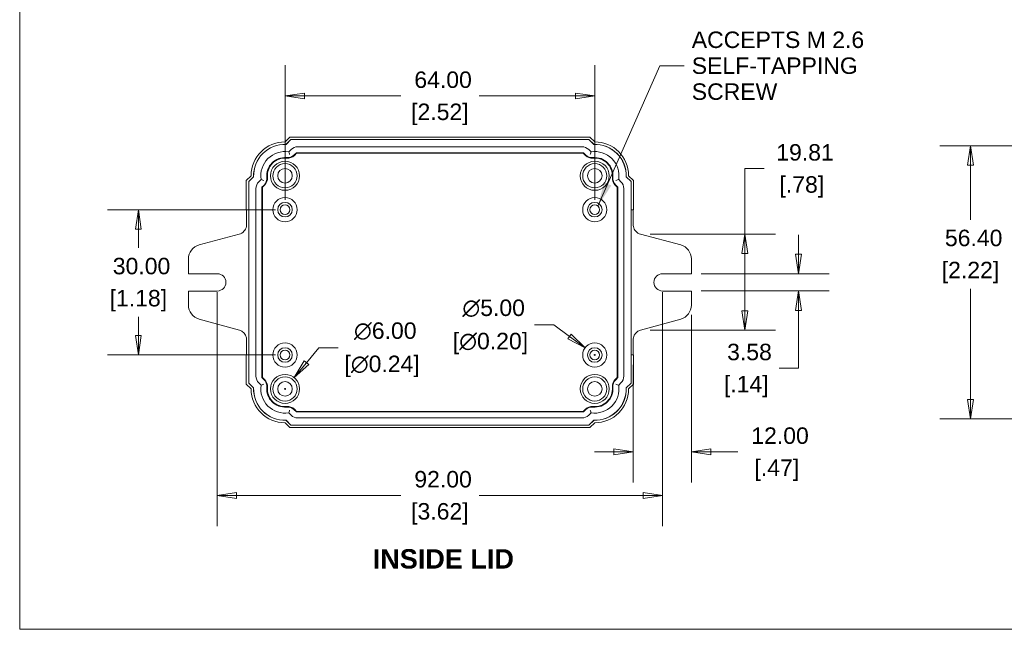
# Model space of a CAD drawing. Header units: millimetres. Extents: x 8 to 457, y 8 to 352.
# Tile 1 of 6: x 13 to 182, y 13 to 118. Entities that reach past the tile are written whole.
import ezdxf

# ---------------------------------------------------------------- set-up
doc = ezdxf.new("R2010")
doc.units = ezdxf.units.MM
doc.header["$LTSCALE"] = 1.666667
for name, color, linetype, lineweight in [('Dimension (ANSI)', 7, 'Continuous', 9), ('Sketch Geometry (ANSI)', 7, 'Continuous', 9), ('Symbol (ANSI)', 7, 'Continuous', 9), ('Visible (ANSI)', 7, 'Continuous', 9)]:
    doc.layers.add(name, color=color, linetype=linetype, lineweight=lineweight)
doc.styles.add('Label Text (ANSI)', font='arialbd.ttf')
doc.styles.add('Note Text (ANSI)', font='arial.ttf')
doc.dimstyles.new('Default - mm_inch (ANSI)', dxfattribs={"dimscale": 1.666667, "dimtxt": 1.7, "dimasz": 2, "dimexe": 3.175, "dimexo": 1, "dimgap": 0.8, "dimtad": 0, "dimtih": 1, "dimtoh": 1, "dimrnd": 1e-08, "dimzin": 4, "dimdsep": 46, "dimtxsty": 'Note Text (ANSI)', "dimblk": 'Filled-1', "dimcen": 0.09, "dimdle": 10, "dimclrd": 256, "dimclre": 256, "dimclrt": 256, "dimadec": 1, "dimazin": 0, "dimtfac": 1.176471, "dimtofl": 0, "dimtmove": 0, "dimatfit": 3, "dimfxl": 0, "dimtolj": 1, "dimtzin": 0, "dimlwd": -1, "dimlwe": -1, "dimarcsym": 0})
doc.dimstyles.new('Default - mm_inch (ANSI)$7', dxfattribs={"dimscale": 1.666667, "dimtxt": 1.7, "dimasz": 2.5, "dimexe": 3.175, "dimexo": 1, "dimgap": 0.8, "dimtad": 0, "dimtih": 1, "dimtoh": 1, "dimrnd": 1e-08, "dimzin": 4, "dimdsep": 46, "dimtxsty": 'Note Text (ANSI)', "dimblk": 'Filled-1', "dimcen": 0.09, "dimdle": 10, "dimclrd": 256, "dimclre": 256, "dimclrt": 256, "dimadec": 1, "dimazin": 0, "dimtfac": 1.176471, "dimtofl": 0, "dimtmove": 0, "dimatfit": 3, "dimfxl": 0, "dimtolj": 1, "dimtzin": 0, "dimlwd": -1, "dimlwe": -1, "dimarcsym": 0})

# ---------------------------------------------------------------- blocks, each defined once
blk = doc.blocks.new('Borders Default Border')
at = {"layer": 'Sketch Geometry (ANSI)', "flags": 128}
blk.add_lwpolyline([(7.62, 7.62), (7.62, 208.28), (271.78, 208.28), (271.78, 7.62), (7.62, 7.62)], dxfattribs=at)
blk = doc.blocks.new('Filled-1')
at = {"color": 0}
for p, q in [((0, 0), (-1, 0.15)), ((-1, 0.15), (-1, -0.15)), ((-1, 0), (0, 0)), ((-1, -0.15), (0, 0))]:
    blk.add_line(p, q, dxfattribs=at)
at = {"color": 0, "flags": 128}
blk.add_lwpolyline([(-1, -0.15), (0, 0), (-1, 0.15), (-1, -0.15)], dxfattribs=at)
at = {"color": 0}
blk.add_solid([(-1, -0.15), (0, 0), (-1, 0.15), (-1, -0.15)], dxfattribs=at)
blk = doc.blocks.new('*D20')
at = {"layer": 'Defpoints', "color": 0, "transparency": 16777216}
for p in [(119.59, 80.67), (137.56, 80.67), (119.58, 64.16)]:
    blk.add_point(p, dxfattribs=at)
at = {"layer": 'Dimension (ANSI)', "transparency": 16777216}
for p, q in [((137.56, 80.67), (137.56, 91.95)), ((137.56, 91.95), (140.9, 91.95)), ((121.25, 80.67), (142.86, 80.67)), ((137.56, 67.49), (137.56, 77.34)), ((121.24, 64.16), (142.86, 64.16))]:
    blk.add_line(p, q, dxfattribs=at)
at = {"layer": 'Dimension (ANSI)', "transparency": 16777216, "xscale": 3.333333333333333, "yscale": 3.333333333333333, "zscale": 3.333333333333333}
for p, rotation in [((137.56, 80.67), 90), ((137.56, 64.16), 270)]:
    blk.add_blockref('Filled-1', p, dxfattribs=dict(at, rotation=rotation))
at = {"layer": 'Dimension (ANSI)', "transparency": 16777216, "char_height": 2.833, "attachment_point": 5, "style": 'Note Text (ANSI)'}
for s, insert in [('\\A1; 19.81', (147.37, 94.73)), ('\\A1;[.78]', (147.37, 88.8))]:
    blk.add_mtext(s, dxfattribs=dict(at, insert=insert))
blk = doc.blocks.new('*D21')
at = {"layer": 'Defpoints', "color": 0, "transparency": 16777216}
for p in [(46.72, 72.39), (123.39, 72.39), (46.72, 35.72)]:
    blk.add_point(p, dxfattribs=at)
at = {"layer": 'Dimension (ANSI)', "transparency": 16777216}
for p, q in [((46.72, 70.72), (46.72, 30.43)), ((123.39, 70.72), (123.39, 30.43)), ((50.05, 35.72), (78.31, 35.72)), ((120.05, 35.72), (91.79, 35.72))]:
    blk.add_line(p, q, dxfattribs=at)
at = {"layer": 'Dimension (ANSI)', "transparency": 16777216, "xscale": 3.333333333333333, "yscale": 3.333333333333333, "zscale": 3.333333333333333, "rotation": 180}
blk.add_blockref('Filled-1', (46.72, 35.72), dxfattribs=at)
at = {"layer": 'Dimension (ANSI)', "transparency": 16777216, "xscale": 3.333333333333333, "yscale": 3.333333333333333, "zscale": 3.333333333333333}
blk.add_blockref('Filled-1', (123.39, 35.72), dxfattribs=at)
at = {"layer": 'Dimension (ANSI)', "transparency": 16777216, "char_height": 2.833, "attachment_point": 5, "style": 'Note Text (ANSI)'}
for s, insert in [('\\A1; 92.00', (85.05, 38.5)), ('\\A1;[3.62]', (85.05, 32.57))]:
    blk.add_mtext(s, dxfattribs=dict(at, insert=insert))
blk = doc.blocks.new('*D22')
at = {"layer": 'Defpoints', "color": 0, "transparency": 16777216}
for p in [(128.35, 68.46), (118.35, 59.89), (118.35, 43.22)]:
    blk.add_point(p, dxfattribs=at)
at = {"layer": 'Dimension (ANSI)', "transparency": 16777216}
for p, q in [((128.35, 66.79), (128.35, 37.93)), ((118.35, 58.22), (118.35, 37.93)), ((115.02, 43.22), (111.69, 43.22)), ((131.69, 43.22), (136.33, 43.22))]:
    blk.add_line(p, q, dxfattribs=at)
at = {"layer": 'Dimension (ANSI)', "transparency": 16777216, "xscale": 3.333333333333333, "yscale": 3.333333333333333, "zscale": 3.333333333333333}
blk.add_blockref('Filled-1', (118.35, 43.22), dxfattribs=at)
at = {"layer": 'Dimension (ANSI)', "transparency": 16777216, "xscale": 3.333333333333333, "yscale": 3.333333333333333, "zscale": 3.333333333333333, "rotation": 180}
blk.add_blockref('Filled-1', (128.35, 43.22), dxfattribs=at)
at = {"layer": 'Dimension (ANSI)', "transparency": 16777216, "char_height": 2.833, "attachment_point": 5, "style": 'Note Text (ANSI)'}
for s, insert in [('\\A1; 12.00', (143.07, 46)), ('\\A1;[.47]', (143.07, 40.08))]:
    blk.add_mtext(s, dxfattribs=dict(at, insert=insert))
blk = doc.blocks.new('*D23')
at = {"layer": 'Defpoints', "color": 0, "transparency": 16777216}
for p in [(128.35, 73.88), (146.79, 73.88), (128.35, 70.9)]:
    blk.add_point(p, dxfattribs=at)
at = {"layer": 'Dimension (ANSI)', "transparency": 16777216}
for p, q in [((146.79, 77.21), (146.79, 80.55)), ((130.02, 73.88), (152.08, 73.88)), ((130.02, 70.9), (152.08, 70.9)), ((146.79, 67.56), (146.79, 57.61)), ((146.79, 57.61), (143.46, 57.61))]:
    blk.add_line(p, q, dxfattribs=at)
at = {"layer": 'Dimension (ANSI)', "transparency": 16777216, "xscale": 3.333333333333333, "yscale": 3.333333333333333, "zscale": 3.333333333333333}
for p, rotation in [((146.79, 73.88), 270), ((146.79, 70.9), 90)]:
    blk.add_blockref('Filled-1', p, dxfattribs=dict(at, rotation=rotation))
at = {"layer": 'Dimension (ANSI)', "transparency": 16777216, "char_height": 2.833, "attachment_point": 5, "style": 'Note Text (ANSI)'}
for s, insert in [('\\A1; 3.58', (137.81, 60.39)), ('\\A1;[.14]', (137.81, 54.46))]:
    blk.add_mtext(s, dxfattribs=dict(at, insert=insert))
blk = doc.blocks.new('*D26')
at = {"layer": 'Defpoints', "color": 0, "transparency": 16777216}
for p in [(209.82, 95.89), (176.41, 48.89), (209.82, 48.89)]:
    blk.add_point(p, dxfattribs=at)
at = {"layer": 'Dimension (ANSI)', "transparency": 16777216}
for p, q in [((208.15, 95.89), (171.11, 95.89)), ((176.41, 92.56), (176.41, 83.15)), ((176.41, 52.22), (176.41, 71.3)), ((208.15, 48.89), (171.11, 48.89))]:
    blk.add_line(p, q, dxfattribs=at)
at = {"layer": 'Dimension (ANSI)', "transparency": 16777216, "xscale": 3.333333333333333, "yscale": 3.333333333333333, "zscale": 3.333333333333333}
for p, rotation in [((176.41, 95.89), 90), ((176.41, 48.89), 270)]:
    blk.add_blockref('Filled-1', p, dxfattribs=dict(at, rotation=rotation))
at = {"layer": 'Dimension (ANSI)', "transparency": 16777216, "char_height": 2.833, "attachment_point": 5, "style": 'Note Text (ANSI)'}
for s, insert in [('\\A1; 56.40', (176.41, 80.01)), ('\\A1;[2.22]', (176.41, 74.08))]:
    blk.add_mtext(s, dxfattribs=dict(at, insert=insert))
blk = doc.blocks.new('*D33')
at = {"layer": 'Defpoints', "color": 0, "transparency": 16777216}
for p in [(111.72, 104.45), (58.39, 84.89), (111.72, 84.89)]:
    blk.add_point(p, dxfattribs=at)
at = {"layer": 'Dimension (ANSI)', "transparency": 16777216}
for p, q in [((58.39, 86.56), (58.39, 109.75)), ((111.72, 86.56), (111.72, 109.75)), ((61.72, 104.45), (78.31, 104.45)), ((108.39, 104.45), (91.79, 104.45))]:
    blk.add_line(p, q, dxfattribs=at)
at = {"layer": 'Dimension (ANSI)', "transparency": 16777216, "xscale": 3.333333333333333, "yscale": 3.333333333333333, "zscale": 3.333333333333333, "rotation": 180}
blk.add_blockref('Filled-1', (58.39, 104.45), dxfattribs=at)
at = {"layer": 'Dimension (ANSI)', "transparency": 16777216, "xscale": 3.333333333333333, "yscale": 3.333333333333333, "zscale": 3.333333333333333}
blk.add_blockref('Filled-1', (111.72, 104.45), dxfattribs=at)
at = {"layer": 'Dimension (ANSI)', "transparency": 16777216, "char_height": 2.833, "attachment_point": 5, "style": 'Note Text (ANSI)'}
for s, insert in [('\\A1; 64.00', (85.05, 107.23)), ('\\A1;[2.52]', (85.05, 101.3))]:
    blk.add_mtext(s, dxfattribs=dict(at, insert=insert))
blk = doc.blocks.new('*D34')
at = {"layer": 'Defpoints', "color": 0, "transparency": 16777216}
for p in [(58.39, 84.89), (33.13, 59.89), (58.39, 59.89)]:
    blk.add_point(p, dxfattribs=at)
at = {"layer": 'Dimension (ANSI)', "transparency": 16777216}
for p, q in [((56.72, 84.89), (27.84, 84.89)), ((33.13, 81.56), (33.13, 78.32)), ((33.13, 63.22), (33.13, 66.46)), ((56.72, 59.89), (27.84, 59.89))]:
    blk.add_line(p, q, dxfattribs=at)
at = {"layer": 'Dimension (ANSI)', "transparency": 16777216, "xscale": 3.333333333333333, "yscale": 3.333333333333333, "zscale": 3.333333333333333}
for p, rotation in [((33.13, 84.89), 90), ((33.13, 59.89), 270)]:
    blk.add_blockref('Filled-1', p, dxfattribs=dict(at, rotation=rotation))
at = {"layer": 'Dimension (ANSI)', "transparency": 16777216, "char_height": 2.833, "attachment_point": 5, "style": 'Note Text (ANSI)'}
for s, insert in [('\\A1; 30.00', (33.13, 75.17)), ('\\A1;[1.18]', (33.13, 69.24))]:
    blk.add_mtext(s, dxfattribs=dict(at, insert=insert))
blk = doc.blocks.new('*D39')
at = {"layer": 'Defpoints', "color": 0, "transparency": 16777216}
for p in [(59.97, 55.99), (56.8, 52.13)]:
    blk.add_point(p, dxfattribs=at)
at = {"layer": 'Dimension (ANSI)', "transparency": 16777216}
for p, q in [((64.21, 61.13), (62.09, 58.56)), ((67.54, 61.13), (64.21, 61.13)), ((58.24, 54.06), (58.54, 54.06)), ((58.39, 53.91), (58.39, 54.21))]:
    blk.add_line(p, q, dxfattribs=at)
at = {"layer": 'Dimension (ANSI)', "transparency": 16777216, "xscale": 3.333333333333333, "yscale": 3.333333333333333, "zscale": 3.333333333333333, "rotation": 230.5577404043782}
blk.add_blockref('Filled-1', (59.97, 55.99), dxfattribs=at)
at = {"layer": 'Dimension (ANSI)', "transparency": 16777216, "attachment_point": 5, "style": 'Note Text (ANSI)'}
for s, insert, char_height in [('\\A1; ∅6.00', (75.1, 63.99), 2.833), ('\\A1;[∅0.24]', (75.1, 57.94), 2.8333)]:
    blk.add_mtext(s, dxfattribs=dict(at, insert=insert, char_height=char_height))
blk = doc.blocks.new('*D40')
at = {"layer": 'Defpoints', "color": 0, "transparency": 16777216}
for p in [(110.04, 61.12), (113.4, 58.66)]:
    blk.add_point(p, dxfattribs=at)
at = {"layer": 'Dimension (ANSI)', "transparency": 16777216}
for p, q in [((101.33, 65.06), (104.66, 65.06)), ((104.66, 65.06), (107.35, 63.09)), ((111.57, 59.89), (111.87, 59.89)), ((111.72, 59.74), (111.72, 60.04))]:
    blk.add_line(p, q, dxfattribs=at)
at = {"layer": 'Dimension (ANSI)', "transparency": 16777216, "xscale": 3.333333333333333, "yscale": 3.333333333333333, "zscale": 3.333333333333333, "rotation": 323.7833097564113}
blk.add_blockref('Filled-1', (110.04, 61.12), dxfattribs=at)
at = {"layer": 'Dimension (ANSI)', "transparency": 16777216, "attachment_point": 5, "style": 'Note Text (ANSI)'}
for s, insert, char_height in [('\\A1; ∅5.00', (93.76, 67.92), 2.833), ('\\A1;[∅0.20]', (93.76, 61.86), 2.8333)]:
    blk.add_mtext(s, dxfattribs=dict(at, insert=insert, char_height=char_height))

msp = doc.modelspace()

# ---------------------------------------------------------------- linework, layer by layer
at = {"layer": 'Visible (ANSI)'}
for p, q in [((58.385, 96.5559), (59.2184, 97.3892)), ((59.391, 96.9726), (58.555, 96.1366)), ((59.3955, 96.9616), (58.5593, 96.1255)), ((59.2184, 97.3892), (110.885, 97.3892)), ((110.7125, 96.9726), (59.391, 96.9726)), ((59.3955, 96.9616), (59.391, 96.9726)), ((110.7079, 96.9616), (59.3955, 96.9616)), ((110.7079, 96.9616), (110.7125, 96.9726)), ((111.5441, 96.1255), (110.7079, 96.9616)), ((111.5485, 96.1366), (110.7125, 96.9726)), ((110.885, 97.3892), (111.7184, 96.5559)), ((58.5593, 96.1255), (58.555, 96.1366)), ((59.4207, 95.2346), (59.0258, 94.8397)), ((109.5046, 95.7226), (60.5989, 95.7226)), ((111.0776, 94.8397), (110.6827, 95.2346)), ((111.5441, 96.1255), (111.5485, 96.1366)), ((60.3353, 94.6928), (59.9724, 94.33)), ((60.3732, 94.6012), (60.0069, 94.2349)), ((109.7682, 94.6928), (60.3353, 94.6928)), ((60.3732, 94.6012), (60.3353, 94.6928)), ((109.7302, 94.6012), (60.3732, 94.6012)), ((109.7302, 94.6012), (109.7682, 94.6928)), ((110.0965, 94.2349), (109.7302, 94.6012)), ((110.131, 94.33), (109.7682, 94.6928)), ((51.7184, 89.8892), (52.5517, 90.7226)), ((51.7184, 84.8892), (51.7184, 89.8892)), ((52.971, 90.5526), (52.135, 89.7166)), ((52.9821, 90.5483), (52.146, 89.7121)), ((52.9821, 90.5483), (52.971, 90.5526)), ((54.2679, 90.0818), (53.873, 89.6869)), ((116.2304, 89.6869), (115.8355, 90.0818)), ((117.1213, 90.5483), (117.1324, 90.5526)), ((117.9575, 89.7121), (117.1213, 90.5483)), ((117.9684, 89.7166), (117.1324, 90.5526)), ((117.5517, 90.7226), (118.385, 89.8892)), ((118.385, 89.8892), (118.385, 84.8892)), ((52.135, 89.7166), (52.135, 84.8892)), ((52.146, 89.7121), (52.135, 89.7166)), ((52.146, 89.7121), (52.146, 55.0663)), ((53.385, 88.5087), (53.385, 56.2697)), ((54.7776, 89.1352), (54.4148, 88.7723)), ((54.4148, 88.7723), (54.4148, 56.0061)), ((54.5064, 88.7344), (54.4148, 88.7723)), ((54.8727, 89.1007), (54.5064, 88.7344)), ((54.5064, 88.7344), (54.5064, 56.0441)), ((115.597, 88.7344), (115.2307, 89.1007)), ((115.6887, 88.7723), (115.3258, 89.1352)), ((115.597, 88.7344), (115.6887, 88.7723)), ((115.597, 56.0441), (115.597, 88.7344)), ((115.6887, 56.0061), (115.6887, 88.7723)), ((116.7184, 56.2697), (116.7184, 88.5087)), ((117.9575, 89.7121), (117.9684, 89.7166)), ((117.9575, 55.0663), (117.9575, 89.7121)), ((117.9684, 84.8892), (117.9684, 89.7166)), ((52.135, 84.8892), (51.7184, 84.8892)), ((51.7511, 82.2826), (51.7511, 84.8892)), ((52.135, 59.8892), (52.135, 84.8892)), ((118.385, 84.8892), (117.9684, 84.8892)), ((117.9684, 84.8892), (117.9684, 59.8892)), ((118.3523, 84.8892), (118.3523, 82.2826)), ((50.5162, 80.6733), (43.5798, 78.8147)), ((126.5236, 78.8147), (119.5872, 80.6733)), ((41.7511, 76.4315), (41.7511, 73.8803)), ((128.3523, 73.8803), (128.3523, 76.4315)), ((41.7511, 73.8803), (46.7184, 73.8803)), ((123.385, 73.8803), (128.3523, 73.8803)), ((46.7184, 70.8982), (41.7511, 70.8982)), ((41.7511, 70.8982), (41.7511, 68.4586)), ((128.3523, 70.8982), (123.385, 70.8982)), ((128.3523, 68.4586), (128.3523, 70.8982)), ((43.5799, 66.0754), (50.5275, 64.1613)), ((119.5759, 64.1613), (126.5235, 66.0754)), ((51.7511, 59.8892), (51.7511, 62.555)), ((118.3523, 62.555), (118.3523, 59.8892)), ((51.7184, 59.8892), (52.135, 59.8892)), ((51.7184, 54.8892), (51.7184, 59.8892)), ((52.135, 59.8892), (52.135, 55.0618)), ((117.9684, 59.8892), (118.385, 59.8892)), ((117.9684, 55.0618), (117.9684, 59.8892)), ((118.385, 59.8892), (118.385, 54.8892)), ((54.5064, 56.0441), (54.4148, 56.0061)), ((54.4148, 56.0061), (54.7776, 55.6433)), ((54.5064, 56.0441), (54.8727, 55.6778)), ((115.2307, 55.6778), (115.597, 56.0441)), ((115.3258, 55.6433), (115.6887, 56.0061)), ((115.597, 56.0441), (115.6887, 56.0061)), ((52.5517, 54.0559), (51.7184, 54.8892)), ((52.146, 55.0663), (52.135, 55.0618)), ((52.135, 55.0618), (52.971, 54.2258)), ((52.146, 55.0663), (52.9821, 54.2302)), ((53.873, 55.0916), (54.2679, 54.6967)), ((115.8355, 54.6967), (116.2304, 55.0916)), ((117.1213, 54.2302), (117.9575, 55.0663)), ((117.1324, 54.2258), (117.9684, 55.0618)), ((118.385, 54.8892), (117.5517, 54.0559)), ((117.9575, 55.0663), (117.9684, 55.0618)), ((52.9821, 54.2302), (52.971, 54.2258)), ((117.1213, 54.2302), (117.1324, 54.2258)), ((59.0258, 49.9388), (59.4207, 49.5439)), ((59.9724, 50.4484), (60.3353, 50.0856)), ((60.0069, 50.5436), (60.3732, 50.1773)), ((60.3732, 50.1773), (60.3353, 50.0856)), ((60.3353, 50.0856), (109.7682, 50.0856)), ((60.3732, 50.1773), (109.7302, 50.1773)), ((109.7302, 50.1773), (110.0965, 50.5436)), ((109.7302, 50.1773), (109.7682, 50.0856)), ((109.7682, 50.0856), (110.131, 50.4484)), ((110.6827, 49.5439), (111.0776, 49.9388)), ((59.2184, 47.3892), (58.385, 48.2226)), ((58.5593, 48.6529), (58.555, 48.6419)), ((58.555, 48.6419), (59.391, 47.8059)), ((58.5593, 48.6529), (59.3955, 47.8168)), ((59.3955, 47.8168), (59.391, 47.8059)), ((59.391, 47.8059), (110.7125, 47.8059)), ((59.3955, 47.8168), (110.7079, 47.8168)), ((60.5989, 49.0559), (109.5046, 49.0559)), ((110.7079, 47.8168), (111.5441, 48.6529)), ((110.7079, 47.8168), (110.7125, 47.8059)), ((110.7125, 47.8059), (111.5485, 48.6419)), ((111.7184, 48.2226), (110.885, 47.3892)), ((111.5441, 48.6529), (111.5485, 48.6419)), ((110.885, 47.3892), (59.2184, 47.3892))]:
    msp.add_line(p, q, dxfattribs=at)
for centre, radius in [((58.385, 90.7226), 2.5), ((58.385, 90.7226), 2.0833), ((58.385, 90.7226), 1.25), ((111.7184, 90.7226), 2.5), ((111.7184, 90.7226), 2.0833), ((111.7184, 90.7226), 1.25), ((58.385, 84.8892), 2.0833), ((111.7184, 84.8892), 2.0833), ((58.385, 84.8892), 1.25), ((58.385, 84.8892), 0.8333), ((111.7184, 84.8892), 1.25), ((111.7184, 84.8892), 0.8333), ((58.385, 59.8892), 2.0833), ((58.385, 59.8892), 1.25), ((111.7184, 59.8892), 2.0833), ((111.7184, 59.8892), 1.25), ((58.385, 59.8892), 0.8333), ((111.7184, 59.8892), 0.8333), ((58.385, 54.0559), 2.5), ((58.385, 54.0559), 2.0833), ((111.7184, 54.0559), 2.5), ((111.7184, 54.0559), 2.0833), ((58.385, 54.0559), 1.25), ((111.7184, 54.0559), 1.25)]:
    msp.add_circle(centre, radius, dxfattribs=at)
for centre, radius, start, end in [((58.385, 90.7226), 5.8333, 90, 180), ((58.385, 90.7226), 5.4167, 88.202313, 181.797687), ((58.385, 90.7226), 5.4058, 88.152293, 181.847707), ((111.7184, 90.7226), 5.4058, 358.152293, 91.847707), ((111.7184, 90.7226), 5.4167, 358.202313, 91.797687), ((111.7184, 90.7226), 5.8333, 0, 90), ((58.385, 90.7226), 4.1667, 81.153424, 188.846576), ((58.385, 90.7226), 3.1369, 85.111615, 184.888385), ((58.385, 90.7226), 3.0453, 84.595155, 185.404845), ((58.7944, 95.5081), 1.666, 265.110676, 315.000939), ((58.8288, 95.4129), 1.666, 264.594183, 315.000972), ((111.2746, 95.4129), 1.666, 224.999028, 275.405817), ((111.3091, 95.5081), 1.666, 224.999061, 274.889324), ((111.7184, 90.7226), 4.1667, 351.153424, 98.846576), ((111.7184, 90.7226), 3.0453, 354.595155, 95.404845), ((111.7184, 90.7226), 3.1369, 355.111615, 94.888385), ((53.5995, 90.3132), 1.666, 314.999061, 4.889324), ((53.6947, 90.2788), 1.666, 314.999028, 5.405817), ((116.4088, 90.2788), 1.666, 174.594183, 225.000972), ((116.5039, 90.3132), 1.666, 175.110676, 225.000939), ((44.2184, 76.4315), 2.4673, 105, 180), ((125.885, 76.4315), 2.4673, 0, 75), ((46.7184, 72.3892), 1.4911, 270, 90), ((123.385, 72.3892), 1.4911, 90, 270), ((44.2184, 68.4586), 2.4673, 180, 255.002665), ((125.885, 68.4586), 2.4673, 284.997335, 0), ((58.385, 54.0559), 4.1667, 171.153424, 278.846576), ((53.5995, 54.4652), 1.666, 355.110676, 45.000939), ((53.6947, 54.4997), 1.666, 354.594183, 45.000972), ((58.385, 54.0559), 3.1369, 175.111615, 274.888385), ((58.385, 54.0559), 3.0453, 174.595155, 275.404845), ((111.7184, 54.0559), 4.1667, 261.153424, 8.846576), ((111.7184, 54.0559), 3.0453, 264.595155, 5.404845), ((111.7184, 54.0559), 3.1369, 265.111615, 4.888385), ((116.4088, 54.4997), 1.666, 134.999028, 185.405817), ((116.5039, 54.4652), 1.666, 134.999061, 184.889324), ((58.385, 54.0559), 5.8333, 180, 270), ((58.385, 54.0559), 5.4167, 178.202313, 271.797687), ((58.385, 54.0559), 5.4058, 178.152293, 271.847707), ((111.7184, 54.0559), 5.4058, 268.152293, 1.847707), ((111.7184, 54.0559), 5.4167, 268.202313, 1.797687), ((111.7184, 54.0559), 5.8333, 270, 0), ((58.7944, 49.2704), 1.666, 44.999061, 94.889324), ((58.8288, 49.3655), 1.666, 44.999028, 95.405817), ((111.2746, 49.3655), 1.666, 84.594183, 135.000972), ((111.3091, 49.2704), 1.666, 85.110676, 135.000939)]:
    msp.add_arc(centre, radius, start, end, dxfattribs=at)
for centre, major_axis, ratio, start_param, end_param in [((60.5993, 94.0553), (-0.6381, 1.5404), 0.99959857, 5.89062816, 6.67574245), ((109.5041, 94.0553), (0.6381, 1.5404), 0.99959857, 5.89062816, 6.67574245), ((55.0523, 88.5083), (-1.5404, 0.6381), 0.99959857, 5.89062816, 6.67574245), ((115.0511, 88.5083), (1.5404, 0.6381), 0.99959857, 5.89062816, 6.67574245), ((50.0839, 82.2835), (1.323, -1.0152), 0.99945573, 5.62894975, 6.77545095), ((120.0195, 82.2835), (1.323, 1.0152), 0.99945573, 2.64932701, 3.79582821), ((50.0839, 62.5541), (-1.3265, -1.0105), 0.99945864, 2.65284294, 3.79231228), ((120.0195, 62.5541), (-1.3265, 1.0105), 0.99945864, 5.63246568, 6.77193503), ((55.0523, 56.2702), (-1.5404, -0.6381), 0.99959857, 5.89062816, 6.67574245), ((115.0511, 56.2702), (1.5404, -0.6381), 0.99959857, 5.89062816, 6.67574245), ((60.5993, 50.7231), (-0.6381, -1.5404), 0.99959857, 5.89062816, 6.67574245), ((109.5041, 50.7231), (0.6381, -1.5404), 0.99959857, 5.89062816, 6.67574245)]:
    msp.add_ellipse(centre, major_axis=major_axis, ratio=ratio, start_param=start_param, end_param=end_param, dxfattribs=at)
for points in [[(59.0373, 94.8044), (59.0335, 94.8162), (59.0297, 94.8279), (59.0258, 94.8397)], [(111.0661, 94.8044), (111.0699, 94.8162), (111.0738, 94.8279), (111.0776, 94.8397)], [(54.3032, 90.0703), (54.2914, 90.0741), (54.2797, 90.0779), (54.2679, 90.0818)], [(115.8002, 90.0703), (115.812, 90.0741), (115.8237, 90.0779), (115.8355, 90.0818)], [(51.7293, 82.0138), (51.7438, 82.1028), (51.7511, 82.1924), (51.7511, 82.2826)], [(118.3523, 82.2826), (118.3523, 82.1924), (118.3596, 82.1028), (118.3741, 82.0138)], [(51.7511, 62.555), (51.7511, 62.6452), (51.7438, 62.7348), (51.7293, 62.8238)], [(118.3741, 62.8238), (118.3596, 62.7348), (118.3523, 62.6452), (118.3523, 62.555)], [(54.3032, 54.7081), (54.2914, 54.7043), (54.2797, 54.7005), (54.2679, 54.6967)], [(115.8002, 54.7081), (115.812, 54.7043), (115.8237, 54.7005), (115.8355, 54.6967)], [(59.0373, 49.974), (59.0335, 49.9623), (59.0297, 49.9505), (59.0258, 49.9388)], [(111.0661, 49.974), (111.0699, 49.9623), (111.0738, 49.9505), (111.0776, 49.9388)]]:
    msp.add_open_spline(points, degree=3, dxfattribs=at)
for points in [[(59.0373, 94.8044), (59.0383, 94.8012), (59.0569, 94.7442), (59.1102, 94.5751), (59.1443, 94.4638), (59.1764, 94.3545)], [(111.0661, 94.8044), (111.0651, 94.8012), (111.0465, 94.7442), (110.9933, 94.5751), (110.9591, 94.4638), (110.927, 94.3545)], [(54.3032, 90.0703), (54.3064, 90.0693), (54.3634, 90.0507), (54.5325, 89.9974), (54.6438, 89.9633), (54.7531, 89.9312)], [(115.8002, 90.0703), (115.797, 90.0693), (115.74, 90.0507), (115.5709, 89.9974), (115.4596, 89.9633), (115.3503, 89.9312)], [(54.3032, 54.7081), (54.3064, 54.7092), (54.3634, 54.7278), (54.5325, 54.781), (54.6438, 54.8151), (54.7531, 54.8472)], [(115.8002, 54.7081), (115.797, 54.7092), (115.74, 54.7278), (115.5709, 54.781), (115.4596, 54.8151), (115.3503, 54.8472)], [(59.0373, 49.974), (59.0383, 49.9773), (59.0569, 50.0342), (59.1102, 50.2034), (59.1443, 50.3147), (59.1764, 50.424)], [(111.0661, 49.974), (111.0651, 49.9773), (111.0465, 50.0342), (110.9933, 50.2034), (110.9591, 50.3147), (110.927, 50.424)]]:
    msp.add_open_spline(points, degree=3, knots=[0, 0, 0, 0, 0.000410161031, 0.000410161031, 0.000820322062, 0.000820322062, 0.000820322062, 0.000820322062], dxfattribs=at)

# ---------------------------------------------------------------- block references
at = {"xscale": 1.666666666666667, "yscale": 1.666666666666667, "zscale": 1.666666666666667}
msp.add_blockref('Borders Default Border', (0, 0), dxfattribs=at)

# ---------------------------------------------------------------- texts
at = {"layer": 'Symbol (ANSI)', "insert": (128.4167, 109.643), "char_height": 2.833333, "width": 29.698173, "attachment_point": 4, "line_spacing_factor": 0.944221, "style": 'Note Text (ANSI)'}
msp.add_mtext('\\fArial|b0|i0;ACCEPTS M 2.6\\P\\fArial|b0|i0;SELF-TAPPING\\P\\fArial|b0|i0;SCREW', dxfattribs=at)
at = {"layer": 'Symbol (ANSI)', "insert": (73.4871, 23.1022), "char_height": 3.33333, "attachment_point": 7, "style": 'Label Text (ANSI)'}
msp.add_mtext('INSIDE LID', dxfattribs=at)

# ---------------------------------------------------------------- dimensions: what is measured, and where the dimension line sits
at = {"layer": 'Dimension (ANSI)'}
for base, p1, p2, angle, text, override, picture, middle in [((111.7184, 104.4541), (58.385, 84.8892), (111.7184, 84.8892), 180, ' <>\\X[2.52]', {"dimgap": 0.8, "dimtih": 0, "dimtoh": 0, "dimdec": 2, "dimlfac": 1.2, "dimpost": '\\X', "dimtol": 0, "dimlim": 0, "dimtp": 0, "dimtm": 0, "dimtdec": 2, "dimatfit": 1}, '*D33', (85.0517, 104.4541)), ((137.5634, 80.6733), (119.5759, 64.1613), (119.5872, 80.6733), 90, ' <>\\X[.78]', {"dimgap": 0.8, "dimdec": 2, "dimlfac": 1.2, "dimpost": '\\X', "dimtol": 0, "dimlim": 0, "dimtp": 0, "dimtm": 0, "dimtdec": 2, "dimatfit": 2}, '*D20', (147.3691, 91.9497)), ((176.4065, 48.8897), (209.8216, 95.8887), (209.8216, 48.8897), 90, ' <>\\X[2.22]', {"dimgap": 0.8, "dimdec": 2, "dimlfac": 1.2, "dimpost": '\\X', "dimtol": 0, "dimlim": 0, "dimtp": 0, "dimtm": 0, "dimtdec": 2, "dimatfit": 1}, '*D26', (176.4065, 77.2252)), ((33.1285, 59.8892), (58.385, 84.8892), (58.385, 59.8892), 90, ' <>\\X[1.18]', {"dimgap": 0.8, "dimdec": 2, "dimlfac": 1.2, "dimpost": '\\X', "dimtol": 0, "dimlim": 0, "dimtp": 0, "dimtm": 0, "dimtdec": 2, "dimatfit": 1}, '*D34', (33.1285, 72.3892)), ((146.7906, 73.8803), (128.3523, 70.8982), (128.3523, 73.8803), 90, ' <>\\X[.14]', {"dimgap": 0.8, "dimdec": 2, "dimlfac": 1.2, "dimpost": '\\X', "dimtol": 0, "dimlim": 0, "dimtp": 0, "dimtm": 0, "dimtdec": 2, "dimatfit": 1}, '*D23', (137.8092, 57.6109)), ((46.7184, 35.7226), (123.385, 72.3892), (46.7184, 72.3892), 180, ' <>\\X[3.62]', {"dimgap": 0.8, "dimtih": 0, "dimtoh": 0, "dimdec": 2, "dimlfac": 1.2, "dimpost": '\\X', "dimtol": 0, "dimlim": 0, "dimtp": 0, "dimtm": 0, "dimtdec": 2, "dimatfit": 1}, '*D21', (85.0517, 35.7226)), ((118.3523, 43.2226), (128.3523, 68.4586), (118.3523, 59.8892), 180, ' <>\\X[.47]', {"dimgap": 0.8, "dimtih": 0, "dimtoh": 0, "dimdec": 2, "dimlfac": 1.2, "dimpost": '\\X', "dimtol": 0, "dimlim": 0, "dimtp": 0, "dimtm": 0, "dimtdec": 2, "dimatfit": 1}, '*D22', (143.0674, 43.2226))]:
    dim = msp.add_linear_dim(base=base, p1=p1, p2=p2, angle=angle, text=text, dimstyle='Default - mm_inch (ANSI)', override=override, dxfattribs=at)
    dim.commit()
    dim.dimension.update_dxf_attribs({"geometry": picture, "text_midpoint": middle, "dimtype": 160})
for p1, p2, text, picture, middle in [((113.3992, 58.6583), (110.0376, 61.1201), ' <>\\X[∅0.20]', '*D40', (93.7642, 65.0591)), ((56.7968, 52.1252), (59.9733, 55.9866), ' <>\\X[∅0.24]', '*D39', (75.1034, 61.135))]:
    dim = msp.add_diameter_dim_2p(p1=p1, p2=p2, text=text, dimstyle='Default - mm_inch (ANSI)', override={"dimgap": 0.8, "dimdec": 2, "dimlfac": 1.2, "dimpost": '\\X', "dimtol": 0, "dimlim": 0, "dimtp": 0, "dimtm": 0, "dimtdec": 2}, dxfattribs=at)
    dim.commit()
    dim.dimension.update_dxf_attribs({"geometry": picture, "text_midpoint": middle})

# ---------------------------------------------------------------- leaders
at = {"layer": 'Symbol (ANSI)', "annotation_type": 0, "has_hookline": 1, "hookline_direction": 0, "text_width": 29.5123}
msp.add_leader([(112.2632, 85.5198), (122.9167, 109.643), (127.0833, 109.643)], dimstyle='Default - mm_inch (ANSI)$7', override={"dimtad": 0}, dxfattribs=at)

doc.saveas('drawing.dxf')
